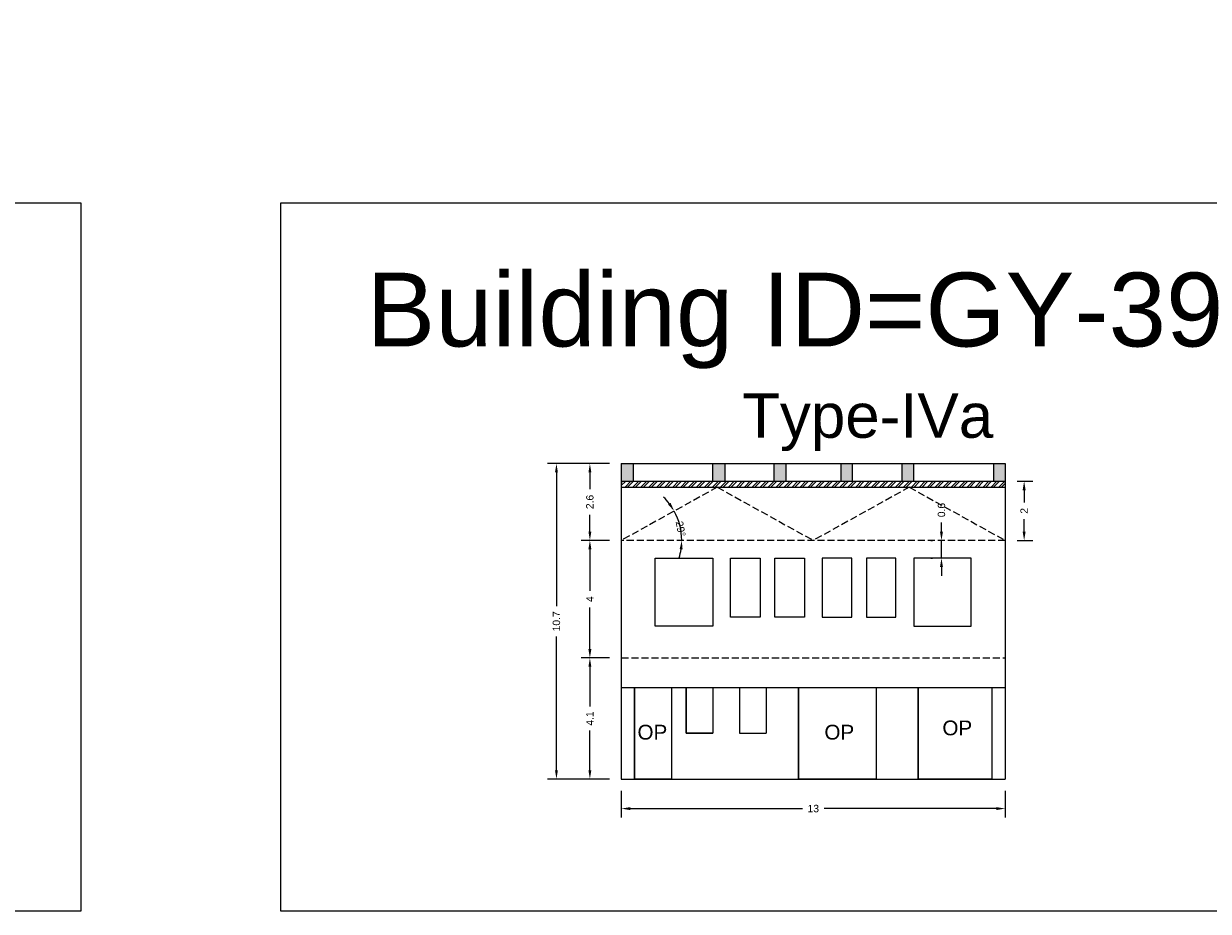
# Model space of a CAD drawing. Header units: metres. Extents: x 3416649 to 3417076, y -6712857 to -6712690.
# Tile 33 of 43: x 3416966 to 3417006, y -6712823 to -6712793. Entities that reach past the tile are written whole.
import ezdxf

# ---------------------------------------------------------------- set-up
doc = ezdxf.new("R2010")
doc.units = ezdxf.units.M
doc.linetypes.add('ACAD_ISO02W100', pattern=[15, 12, -3])
doc.layers.add('Dotted', color=7, linetype='ACAD_ISO02W100', plot=False)
doc.styles.get("Standard").update_dxf_attribs({"font": 'arial.ttf'})
doc.dimstyles.new('ISO-25', dxfattribs={"dimtxt": 0.25, "dimasz": 0.3, "dimexe": 0.3, "dimexo": 0.4, "dimgap": 0.2, "dimtad": 0, "dimdec": 1, "dimdsep": 46, "dimtxsty": 'Standard', "dimcen": 2.5, "dimadec": 0, "dimazin": 0, "dimtfac": 1, "dimtdec": 1, "dimtmove": 0, "dimatfit": 3, "dimfxl": 1, "dimarcsym": 0})

# ---------------------------------------------------------------- blocks, each defined once
blk = doc.blocks.new('*D279')
at = {"color": 0, "lineweight": -2, "transparency": 16777216}
for p, q in [((3416985.492, -6712814.114), (3416984.527, -6712814.114)), ((3416984.827, -6712814.414), (3416984.827, -6712815.756)), ((3416984.827, -6712817.914), (3416984.827, -6712816.573)), ((3416985.492, -6712818.214), (3416984.527, -6712818.214))]:
    blk.add_line(p, q, dxfattribs=at)
at = {"color": 0, "transparency": 16777216}
for points in [[(3416984.777, -6712814.414), (3416984.877, -6712814.414), (3416984.827, -6712814.114)], [(3416984.777, -6712817.914), (3416984.877, -6712817.914), (3416984.827, -6712818.214)]]:
    blk.add_solid(points, dxfattribs=at)
at = {"layer": 'Defpoints', "color": 0, "transparency": 16777216}
for p in [(3416984.827, -6712814.114), (3416985.892, -6712814.114), (3416985.892, -6712818.214)]:
    blk.add_point(p, dxfattribs=at)
at = {"color": 0, "transparency": 16777216, "insert": (3416984.827, -6712816.164), "char_height": 0.25, "attachment_point": 5, "rotation": 90}
blk.add_mtext('4.1', dxfattribs=at)
blk = doc.blocks.new('*D280')
at = {"color": 0, "lineweight": -2, "transparency": 16777216}
for p, q in [((3416985.492, -6712810.134), (3416984.527, -6712810.134)), ((3416984.827, -6712810.434), (3416984.827, -6712811.838)), ((3416984.827, -6712813.814), (3416984.827, -6712812.411)), ((3416985.492, -6712814.114), (3416984.527, -6712814.114))]:
    blk.add_line(p, q, dxfattribs=at)
at = {"color": 0, "transparency": 16777216}
for points in [[(3416984.777, -6712810.434), (3416984.877, -6712810.434), (3416984.827, -6712810.134)], [(3416984.777, -6712813.814), (3416984.877, -6712813.814), (3416984.827, -6712814.114)]]:
    blk.add_solid(points, dxfattribs=at)
at = {"layer": 'Defpoints', "color": 0, "transparency": 16777216}
for p in [(3416984.827, -6712810.134), (3416985.892, -6712810.134), (3416985.892, -6712814.114)]:
    blk.add_point(p, dxfattribs=at)
at = {"color": 0, "transparency": 16777216, "insert": (3416984.827, -6712812.124), "char_height": 0.25, "attachment_point": 5, "rotation": 90}
blk.add_mtext('4', dxfattribs=at)
blk = doc.blocks.new('*D281')
at = {"color": 0, "lineweight": -2, "transparency": 16777216}
for start, end in [(37.3873, 45.7949), (360, 28.9797), (343.1849, 351.5924)]:
    blk.add_arc((3416985.892, -6712810.134), 2.046, start, end, dxfattribs=at)
at = {"color": 0, "transparency": 16777216}
for points in [[(3416987.56, -6712808.864), (3416987.476, -6712808.919), (3416987.682, -6712809.143)], [(3416987.867, -6712810.43), (3416987.966, -6712810.437), (3416987.939, -6712810.134)]]:
    blk.add_solid(points, dxfattribs=at)
at = {"layer": 'Defpoints', "color": 0, "transparency": 16777216}
for p in [(3416989.142, -6712808.334), (3416987.823, -6712809.457), (3416985.892, -6712810.134), (3416985.892, -6712810.134), (3416998.892, -6712810.134)]:
    blk.add_point(p, dxfattribs=at)
at = {"color": 0, "transparency": 16777216, "insert": (3416987.901, -6712809.742), "char_height": 0.25, "attachment_point": 5, "rotation": 281.0655}
blk.add_mtext('29°', dxfattribs=at)
blk = doc.blocks.new('*D282')
at = {"color": 0, "lineweight": -2, "transparency": 16777216}
for p, q in [((3416985.892, -6712818.614), (3416985.892, -6712819.513)), ((3416998.892, -6712818.614), (3416998.892, -6712819.513)), ((3416986.192, -6712819.213), (3416992.025, -6712819.213)), ((3416998.592, -6712819.213), (3416992.76, -6712819.213))]:
    blk.add_line(p, q, dxfattribs=at)
at = {"color": 0, "transparency": 16777216}
for points in [[(3416986.192, -6712819.163), (3416986.192, -6712819.263), (3416985.892, -6712819.213)], [(3416998.592, -6712819.163), (3416998.592, -6712819.263), (3416998.892, -6712819.213)]]:
    blk.add_solid(points, dxfattribs=at)
at = {"layer": 'Defpoints', "color": 0, "transparency": 16777216}
for p in [(3416985.892, -6712818.214), (3416998.892, -6712818.214), (3416998.892, -6712819.213)]:
    blk.add_point(p, dxfattribs=at)
at = {"color": 0, "transparency": 16777216, "insert": (3416992.392, -6712819.213), "char_height": 0.25, "attachment_point": 5}
blk.add_mtext('13', dxfattribs=at)
blk = doc.blocks.new('*D283')
at = {"color": 0, "lineweight": -2, "transparency": 16777216}
for p, q in [((3416985.492, -6712807.534), (3416983.395, -6712807.534)), ((3416983.695, -6712807.834), (3416983.695, -6712812.361)), ((3416983.695, -6712817.914), (3416983.695, -6712813.387)), ((3416985.492, -6712818.214), (3416983.395, -6712818.214))]:
    blk.add_line(p, q, dxfattribs=at)
at = {"color": 0, "transparency": 16777216}
for points in [[(3416983.645, -6712807.834), (3416983.745, -6712807.834), (3416983.695, -6712807.534)], [(3416983.645, -6712817.914), (3416983.745, -6712817.914), (3416983.695, -6712818.214)]]:
    blk.add_solid(points, dxfattribs=at)
at = {"layer": 'Defpoints', "color": 0, "transparency": 16777216}
for p in [(3416983.695, -6712807.534), (3416985.892, -6712807.534), (3416985.892, -6712818.214)]:
    blk.add_point(p, dxfattribs=at)
at = {"color": 0, "transparency": 16777216, "insert": (3416983.695, -6712812.874), "char_height": 0.25, "attachment_point": 5, "rotation": 90}
blk.add_mtext('10.7', dxfattribs=at)
blk = doc.blocks.new('*D284')
at = {"color": 0, "lineweight": -2, "transparency": 16777216}
for p, q in [((3416985.492, -6712807.534), (3416984.527, -6712807.534)), ((3416984.827, -6712807.834), (3416984.827, -6712808.405)), ((3416984.827, -6712809.834), (3416984.827, -6712809.264)), ((3416985.492, -6712810.134), (3416984.527, -6712810.134))]:
    blk.add_line(p, q, dxfattribs=at)
at = {"color": 0, "transparency": 16777216}
for points in [[(3416984.777, -6712807.834), (3416984.877, -6712807.834), (3416984.827, -6712807.534)], [(3416984.777, -6712809.834), (3416984.877, -6712809.834), (3416984.827, -6712810.134)]]:
    blk.add_solid(points, dxfattribs=at)
at = {"layer": 'Defpoints', "color": 0, "transparency": 16777216}
for p in [(3416984.827, -6712807.534), (3416985.892, -6712807.534), (3416985.892, -6712810.134)]:
    blk.add_point(p, dxfattribs=at)
at = {"color": 0, "transparency": 16777216, "insert": (3416984.827, -6712808.834), "char_height": 0.25, "attachment_point": 5, "rotation": 90}
blk.add_mtext('2.6', dxfattribs=at)
blk = doc.blocks.new('*D285')
at = {"color": 0, "lineweight": -2, "transparency": 16777216}
for p, q in [((3416996.733, -6712809.834), (3416996.733, -6712809.534)), ((3416996.367, -6712810.134), (3416996.433, -6712810.134)), ((3416996.733, -6712810.734), (3416996.733, -6712810.134)), ((3416996.367, -6712810.734), (3416996.433, -6712810.734)), ((3416996.733, -6712811.034), (3416996.733, -6712811.334))]:
    blk.add_line(p, q, dxfattribs=at)
at = {"color": 0, "transparency": 16777216}
for points in [[(3416996.683, -6712809.834), (3416996.783, -6712809.834), (3416996.733, -6712810.134)], [(3416996.683, -6712811.034), (3416996.783, -6712811.034), (3416996.733, -6712810.734)]]:
    blk.add_solid(points, dxfattribs=at)
at = {"layer": 'Defpoints', "color": 0, "transparency": 16777216}
for p in [(3416996.733, -6712810.134), (3416996.767, -6712810.134), (3416996.767, -6712810.734)]:
    blk.add_point(p, dxfattribs=at)
at = {"color": 0, "transparency": 16777216, "insert": (3416996.733, -6712809.107), "char_height": 0.25, "attachment_point": 5, "rotation": 90}
blk.add_mtext('0.6', dxfattribs=at)
blk = doc.blocks.new('*D286')
at = {"color": 0, "lineweight": -2, "transparency": 16777216}
for p, q in [((3416999.292, -6712808.134), (3416999.832, -6712808.134)), ((3416999.532, -6712808.434), (3416999.532, -6712808.852)), ((3416999.532, -6712809.834), (3416999.532, -6712809.417)), ((3416999.292, -6712810.134), (3416999.832, -6712810.134))]:
    blk.add_line(p, q, dxfattribs=at)
at = {"color": 0, "transparency": 16777216}
for points in [[(3416999.482, -6712808.434), (3416999.582, -6712808.434), (3416999.532, -6712808.134)], [(3416999.482, -6712809.834), (3416999.582, -6712809.834), (3416999.532, -6712810.134)]]:
    blk.add_solid(points, dxfattribs=at)
at = {"layer": 'Defpoints', "color": 0, "transparency": 16777216}
for p in [(3416998.892, -6712808.134), (3416999.532, -6712808.134), (3416998.892, -6712810.134)]:
    blk.add_point(p, dxfattribs=at)
at = {"color": 0, "transparency": 16777216, "insert": (3416999.532, -6712809.134), "char_height": 0.25, "attachment_point": 5, "rotation": 90}
blk.add_mtext('2', dxfattribs=at)

msp = doc.modelspace()

# ---------------------------------------------------------------- hatches: boundary and pattern name
h = msp.add_hatch()
h.set_pattern_fill('ANGLE', color=256)
h.set_pattern_definition([(0, (0, 0), (0, 6.985), [5.08, -1.905]), (90, (0, 0), (-6.985, 4e-16), [5.08, -1.905])])
h.paths.add_polyline_path([(3416997.822, -6712794.393), (3416997.322, -6712794.393), (3416997.322, -6712798.803), (3416997.822, -6712798.803)])
h.paths.add_polyline_path([(3416997.822, -6712792.643), (3416997.322, -6712792.643), (3416997.322, -6712794.166), (3416997.822, -6712794.328)])
h.paths.add_polyline_path([(3416997.822, -6712794.328), (3416997.322, -6712794.166), (3416997.322, -6712794.393), (3416997.822, -6712794.393)])
h.paths.add_polyline_path([(3416991.642, -6712792.643), (3416991.142, -6712792.643), (3416991.142, -6712794.328), (3416991.642, -6712794.166)])
h.paths.add_polyline_path([(3416991.642, -6712794.166), (3416991.142, -6712794.328), (3416991.142, -6712794.393), (3416991.642, -6712794.393)])
h.paths.add_polyline_path([(3416991.642, -6712794.393), (3416991.142, -6712794.393), (3416991.142, -6712798.803), (3416991.642, -6712798.803)])
h = msp.add_hatch(color=256)
h.dxf.hatch_style = 1
h.paths.add_polyline_path([(3416993.72, -6712807.534), (3416993.32, -6712807.534), (3416993.32, -6712808.134), (3416993.72, -6712808.134)])
h.paths.add_polyline_path([(3416995.792, -6712807.534), (3416995.392, -6712807.534), (3416995.392, -6712808.134), (3416995.792, -6712808.134)])
h.paths.add_polyline_path([(3416998.892, -6712807.534), (3416998.492, -6712807.534), (3416998.492, -6712808.134), (3416998.892, -6712808.134)])
h.paths.add_polyline_path([(3416991.465, -6712807.534), (3416991.065, -6712807.534), (3416991.065, -6712808.134), (3416991.465, -6712808.134)])
h.paths.add_polyline_path([(3416989.392, -6712807.534), (3416988.992, -6712807.534), (3416988.992, -6712808.134), (3416989.392, -6712808.134)])
h.paths.add_polyline_path([(3416986.292, -6712807.534), (3416985.892, -6712807.534), (3416985.892, -6712808.134), (3416986.292, -6712808.134)])
h = msp.add_hatch()
h.set_pattern_fill('ANSI32', color=256, scale=0.02)
h.set_pattern_definition([(45, (-25.9387, -1.40263), (-0.134703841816, 0.134703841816), []), (45, (-25.8489, -1.40263), (-0.134703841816, 0.134703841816), [])])
h.paths.add_polyline_path([(3416998.892, -6712808.134), (3416985.892, -6712808.134), (3416985.892, -6712808.334), (3416998.892, -6712808.334)])

# ---------------------------------------------------------------- linework, layer by layer
for points in [[(3416931.551, -6712798.71), (3416967.591, -6712798.71), (3416967.591, -6712822.69), (3416931.551, -6712822.69)], [(3416974.363, -6712798.71), (3417011.297, -6712798.71), (3417011.297, -6712822.69), (3416974.363, -6712822.69)], [(3416987.042, -6712810.734), (3416988.992, -6712810.734), (3416988.992, -6712813.034), (3416987.042, -6712813.034)], [(3416989.592, -6712812.734), (3416989.592, -6712810.734), (3416990.592, -6712810.734), (3416990.592, -6712812.734)], [(3416991.092, -6712812.734), (3416991.092, -6712810.734), (3416992.092, -6712810.734), (3416992.092, -6712812.734)], [(3416993.692, -6712812.734), (3416993.692, -6712810.734), (3416992.692, -6712810.734), (3416992.692, -6712812.734)], [(3416995.192, -6712812.734), (3416995.192, -6712810.734), (3416994.192, -6712810.734), (3416994.192, -6712812.734)], [(3416997.742, -6712810.734), (3416995.792, -6712810.734), (3416995.792, -6712813.034), (3416997.742, -6712813.034)], [(3416986.342, -6712815.114), (3416987.592, -6712815.114), (3416987.592, -6712818.214), (3416986.342, -6712818.214)], [(3416988.092, -6712815.114), (3416988.992, -6712815.114), (3416988.992, -6712816.664), (3416988.092, -6712816.664)], [(3416991.892, -6712815.114), (3416994.522, -6712815.114), (3416994.522, -6712818.214), (3416991.892, -6712818.214)], [(3416995.942, -6712815.114), (3416998.442, -6712815.114), (3416998.442, -6712818.214), (3416995.942, -6712818.214)]]:
    msp.add_lwpolyline(points, close=True)
for points in [[(3416985.892, -6712807.534), (3416998.892, -6712807.534)], [(3416985.892, -6712807.534), (3416985.892, -6712818.214)], [(3416986.292, -6712807.534), (3416986.292, -6712808.134)], [(3416988.992, -6712808.134), (3416988.992, -6712807.534)], [(3416989.392, -6712807.534), (3416989.392, -6712808.134)], [(3416991.065, -6712808.134), (3416991.065, -6712807.534)], [(3416991.465, -6712807.534), (3416991.465, -6712808.134)], [(3416993.32, -6712807.534), (3416993.32, -6712808.134)], [(3416993.72, -6712808.134), (3416993.72, -6712807.534)], [(3416995.392, -6712807.534), (3416995.392, -6712808.134)], [(3416995.792, -6712808.134), (3416995.792, -6712807.534)], [(3416998.492, -6712807.534), (3416998.492, -6712808.134)], [(3416998.892, -6712807.534), (3416998.892, -6712818.214)], [(3416985.892, -6712808.134), (3416998.892, -6712808.134)], [(3416985.892, -6712808.334), (3416998.892, -6712808.334)], [(3416985.892, -6712815.114), (3416998.892, -6712815.114)], [(3416986.342, -6712815.114), (3416986.342, -6712818.214)], [(3416987.592, -6712815.114), (3416987.592, -6712818.214)], [(3416988.092, -6712815.114), (3416988.092, -6712816.664)], [(3416988.992, -6712815.114), (3416988.992, -6712816.664)], [(3416989.892, -6712815.114), (3416989.892, -6712816.664)], [(3416990.792, -6712815.114), (3416990.792, -6712816.664)], [(3416991.892, -6712815.114), (3416991.892, -6712818.214)], [(3416994.522, -6712815.114), (3416994.522, -6712818.214)], [(3416995.942, -6712815.114), (3416995.942, -6712818.214)], [(3416998.442, -6712815.114), (3416998.442, -6712818.214)], [(3416988.092, -6712816.664), (3416988.992, -6712816.664)], [(3416989.892, -6712816.664), (3416990.792, -6712816.664)], [(3416985.892, -6712818.214), (3416998.892, -6712818.214)]]:
    msp.add_lwpolyline(points)
at = {"layer": 'Dotted', "ltscale": 0.02}
for points in [[(3416989.142, -6712808.334), (3416985.892, -6712810.134)], [(3416989.142, -6712808.334), (3416992.392, -6712810.134)], [(3416995.642, -6712808.334), (3416992.392, -6712810.134)], [(3416995.642, -6712808.334), (3416998.892, -6712810.134)], [(3416998.892, -6712810.134), (3416985.892, -6712810.134)], [(3416985.892, -6712814.114), (3416998.892, -6712814.114)]]:
    msp.add_lwpolyline(points, dxfattribs=at)

# ---------------------------------------------------------------- texts
at = {"attachment_point": 1}
for s, width, heights, insert, char_height in [('Building ID=GY-39', 67.86454, [0.517], (3416977.26, -6712801.07), 2.5), ('Type-IVa ', 9.99112, [0.517], (3416989.983, -6712805.161), 1.5), ('OP', 1.17554, [0], (3416986.439, -6712816.376), 0.5), ('OP', 1.17554, [0], (3416992.769, -6712816.376), 0.5), ('OP', 1.17554, [0], (3416996.764, -6712816.232), 0.5)]:
    msp.add_mtext_dynamic_manual_height_columns(s, width=width, gutter_width=12.5, heights=heights, dxfattribs=dict(at, insert=insert, char_height=char_height))

# ---------------------------------------------------------------- dimensions: what is measured, and where the dimension line sits
for base, p1, p2, picture, middle in [((3416983.695, -6712807.534), (3416985.892, -6712818.214), (3416985.892, -6712807.534), '*D283', (3416983.695, -6712812.874)), ((3416984.827, -6712807.534), (3416985.892, -6712810.134), (3416985.892, -6712807.534), '*D284', (3416984.827, -6712808.834)), ((3416999.532, -6712808.134), (3416998.892, -6712810.134), (3416998.892, -6712808.134), '*D286', (3416999.532, -6712809.134)), ((3416996.733, -6712810.134), (3416996.767, -6712810.734), (3416996.767, -6712810.134), '*D285', (3416996.733, -6712809.107)), ((3416984.827, -6712810.134), (3416985.892, -6712814.114), (3416985.892, -6712810.134), '*D280', (3416984.827, -6712812.124)), ((3416984.827, -6712814.114), (3416985.892, -6712818.214), (3416985.892, -6712814.114), '*D279', (3416984.827, -6712816.164))]:
    dim = msp.add_linear_dim(base=base, p1=p1, p2=p2, angle=90, dimstyle='ISO-25')
    dim.commit()
    dim.dimension.update_dxf_attribs({"geometry": picture, "text_midpoint": middle})
dim = msp.add_angular_dim_2l(base=(3416987.823, -6712809.457), line1=((3416998.892, -6712810.134), (3416985.892, -6712810.134)), line2=((3416989.142, -6712808.334), (3416985.892, -6712810.134)), dimstyle='ISO-25')
dim.commit()
dim.dimension.update_dxf_attribs({"geometry": '*D281', "text_midpoint": (3416987.901, -6712809.742), "dimtype": 162})
dim = msp.add_linear_dim(base=(3416998.892, -6712819.213), p1=(3416985.892, -6712818.214), p2=(3416998.892, -6712818.214), dimstyle='ISO-25')
dim.commit()
dim.dimension.update_dxf_attribs({"geometry": '*D282', "text_midpoint": (3416992.392, -6712819.213)})

doc.saveas('drawing.dxf')
